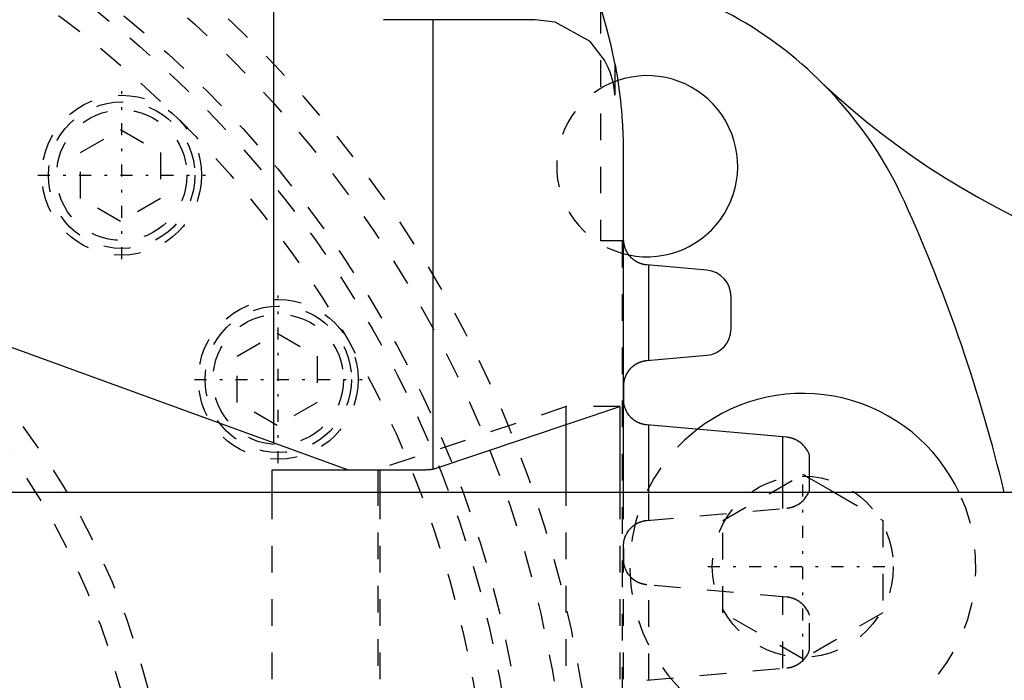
# Model space of a CAD drawing. Extents: x -342 to 171, y -70 to 70.
# Tile 6 of 10: x -148 to -111, y 7 to 32. Entities that reach past the tile are written whole.
import ezdxf

# ---------------------------------------------------------------- set-up
doc = ezdxf.new("R2010")
doc.units = 0
doc.linetypes.add('CENTER', pattern=[1.5, 0.45, -0.5, 0.05, -0.5])
doc.linetypes.add('DASHED', pattern=[2, 1, -1])
for name, color, linetype in [('AM_0', 7, 'CONTINUOUS'), ('AM_3', 7, 'DASHED'), ('AM_7', 7, 'CENTER')]:
    doc.layers.add(name, color=color, linetype=linetype)

msp = doc.modelspace()

# ---------------------------------------------------------------- linework, layer by layer
at = {"layer": 'AM_0', "color": 7, "linetype": 'CONTINUOUS'}
for p, q in [((-186.686, 33.793), (-135.329, 15.1)), ((-138.136, 33.653), (-138.136, 16.122)), ((-128.31, 32), (-134, 32)), ((-132.144, 15.133), (-132.144, 32)), ((-125.314, 30.35), (-125.314, 29.163)), ((-125, 27), (-125, 14.25)), ((-124.979, 23.7), (-125.001, 23.7)), ((-121.863, 22.596), (-124.113, 22.794)), ((-124.035, 19.213), (-124.035, 22.787)), ((-120.95, 20.4), (-120.95, 21.6)), ((-124.113, 19.206), (-121.863, 19.404)), ((-124.98, 17.608), (-124.98, 18.26)), ((-132.144, 15.133), (-125.123, 17.475)), ((-125.123, 17.475), (-125.123, 14.25)), ((-127.139, 14.25), (-127.139, 16.803)), ((-118.862, 16.326), (-124.114, 16.79)), ((-124.035, 14.25), (-124.035, 16.783)), ((-119, 14.25), (-119, 16.338)), ((-118, 14.351), (-118, 15.642)), ((-138.197, 15.1), (-132.559, 15.1)), ((-138.197, 15.1), (-138.197, 14.25)), ((-134.203, 14.25), (-134.203, 15.1)), ((-134.144, 15.1), (-134.144, 14.25)), ((-118, 14.787), (-117.069, 14.25)), ((-65.45, 14.25), (-170, 14.25))]:
    msp.add_line(p, q, dxfattribs=at)
for points in [[(-125.314, 29.163, 0), (-125.315, 29.167, 0), (-125.315, 29.174, 0), (-125.315, 29.181, 0), (-125.316, 29.184, 0), (-125.316, 29.188, 0), (-125.316, 29.195, 0), (-125.317, 29.202, 0), (-125.317, 29.209, 0), (-125.318, 29.216, 0), (-125.318, 29.223, 0), (-125.319, 29.226, 0), (-125.319, 29.23, 0), (-125.319, 29.237, 0), (-125.32, 29.244, 0), (-125.321, 29.251, 0), (-125.321, 29.258, 0), (-125.322, 29.265, 0), (-125.322, 29.268, 0), (-125.322, 29.272, 0), (-125.323, 29.279, 0), (-125.324, 29.286, 0), (-125.324, 29.289, 0), (-125.326, 29.31, 0), (-125.331, 29.352, 0), (-125.336, 29.394, 0), (-125.342, 29.436, 0), (-125.348, 29.477, 0), (-125.355, 29.519, 0), (-125.359, 29.539, 0), (-125.363, 29.56, 0), (-125.371, 29.602, 0), (-125.38, 29.643, 0), (-125.415, 29.786, 0), (-125.45, 29.907, 0), (-125.491, 30.027, 0), (-125.588, 30.26, 0), (-125.703, 30.485, 0), (-126.247, 31.178, 0), (-127.56, 31.905, 0), (-128.31, 32, 0)], [(-125.314, 30.35, 0), (-125.297, 30.258, 0), (-125.264, 30.074, 0), (-125.233, 29.889, 0), (-125.219, 29.797, 0), (-125.204, 29.704, 0), (-125.177, 29.519, 0), (-125.152, 29.333, 0), (-125.129, 29.148, 0), (-125.107, 28.962, 0), (-125.088, 28.775, 0), (-125.079, 28.682, 0), (-125.07, 28.589, 0), (-125.055, 28.403, 0), (-125.047, 28.294, 0), (-125.044, 28.263, 0), (-125.042, 28.231, 0), (-125.041, 28.216, 0), (-125.04, 28.2, 0), (-125.038, 28.169, 0), (-125.036, 28.138, 0), (-125.034, 28.107, 0), (-125.032, 28.076, 0), (-125.03, 28.045, 0), (-125.029, 28.029, 0), (-125.029, 28.013, 0), (-125.027, 27.982, 0), (-125.025, 27.951, 0), (-125.024, 27.92, 0), (-125.022, 27.889, 0), (-125.02, 27.858, 0), (-125.02, 27.842, 0), (-125.019, 27.826, 0), (-125.018, 27.795, 0), (-125.016, 27.764, 0), (-125.015, 27.733, 0), (-125.014, 27.702, 0), (-125.012, 27.671, 0), (-125.012, 27.655, 0), (-125.011, 27.639, 0), (-125.01, 27.608, 0), (-125.009, 27.577, 0), (-125.009, 27.561, 0), (-125.008, 27.546, 0), (-125.007, 27.515, 0), (-125.006, 27.484, 0), (-125.006, 27.468, 0), (-125.006, 27.452, 0), (-125.005, 27.421, 0), (-125.004, 27.39, 0), (-125.004, 27.359, 0), (-125.003, 27.328, 0), (-125.002, 27.296, 0), (-125.002, 27.281, 0), (-125.002, 27.265, 0), (-125.002, 27.234, 0), (-125.001, 27.203, 0), (-125.001, 27.172, 0), (-125.001, 27.14, 0), (-125, 27.109, 0), (-125, 27.094, 0), (-125, 27.078, 0), (-125, 27.047, 0), (-125, 27.016, 0), (-125, 27, 0)], [(-124.113, 22.794, 0), (-124.12, 22.794, 0), (-124.134, 22.796, 0), (-124.148, 22.797, 0), (-124.156, 22.798, 0), (-124.163, 22.799, 0), (-124.177, 22.801, 0), (-124.191, 22.804, 0), (-124.205, 22.806, 0), (-124.219, 22.809, 0), (-124.233, 22.812, 0), (-124.24, 22.813, 0), (-124.246, 22.815, 0), (-124.26, 22.818, 0), (-124.274, 22.822, 0), (-124.288, 22.826, 0), (-124.301, 22.83, 0), (-124.315, 22.834, 0), (-124.321, 22.836, 0), (-124.328, 22.838, 0), (-124.341, 22.843, 0), (-124.355, 22.847, 0), (-124.361, 22.85, 0), (-124.368, 22.852, 0), (-124.381, 22.857, 0), (-124.394, 22.862, 0), (-124.4, 22.865, 0), (-124.406, 22.868, 0), (-124.419, 22.873, 0), (-124.432, 22.879, 0), (-124.444, 22.885, 0), (-124.456, 22.891, 0), (-124.469, 22.897, 0), (-124.475, 22.9, 0), (-124.481, 22.904, 0), (-124.492, 22.91, 0), (-124.504, 22.917, 0), (-124.516, 22.924, 0), (-124.527, 22.931, 0), (-124.539, 22.938, 0), (-124.544, 22.941, 0), (-124.55, 22.945, 0), (-124.561, 22.952, 0), (-124.572, 22.96, 0), (-124.582, 22.967, 0), (-124.593, 22.975, 0), (-124.603, 22.982, 0), (-124.608, 22.986, 0), (-124.613, 22.99, 0), (-124.623, 22.998, 0), (-124.633, 23.006, 0), (-124.643, 23.014, 0), (-124.652, 23.022, 0), (-124.662, 23.031, 0), (-124.666, 23.035, 0), (-124.671, 23.039, 0), (-124.68, 23.047, 0), (-124.689, 23.055, 0), (-124.718, 23.085, 0), (-124.743, 23.112, 0), (-124.766, 23.139, 0), (-124.809, 23.196, 0), (-124.848, 23.256, 0), (-124.881, 23.319, 0), (-124.91, 23.383, 0), (-124.925, 23.421, 0), (-124.929, 23.432, 0), (-124.932, 23.443, 0), (-124.934, 23.449, 0), (-124.936, 23.454, 0), (-124.939, 23.465, 0), (-124.943, 23.477, 0), (-124.944, 23.482, 0), (-124.946, 23.488, 0), (-124.949, 23.499, 0), (-124.952, 23.511, 0), (-124.953, 23.516, 0), (-124.955, 23.522, 0), (-124.957, 23.534, 0), (-124.96, 23.545, 0), (-124.962, 23.557, 0), (-124.964, 23.569, 0), (-124.967, 23.581, 0), (-124.968, 23.587, 0), (-124.968, 23.593, 0), (-124.97, 23.605, 0), (-124.972, 23.617, 0), (-124.974, 23.629, 0), (-124.975, 23.642, 0), (-124.976, 23.654, 0), (-124.977, 23.661, 0), (-124.977, 23.667, 0), (-124.978, 23.68, 0), (-124.979, 23.693, 0), (-124.979, 23.7, 0)], [(-124.98, 18.26, 0), (-124.98, 18.267, 0), (-124.98, 18.281, 0), (-124.979, 18.295, 0), (-124.979, 18.302, 0), (-124.979, 18.309, 0), (-124.978, 18.323, 0), (-124.977, 18.336, 0), (-124.976, 18.349, 0), (-124.974, 18.362, 0), (-124.973, 18.375, 0), (-124.972, 18.381, 0), (-124.971, 18.387, 0), (-124.97, 18.4, 0), (-124.968, 18.412, 0), (-124.966, 18.425, 0), (-124.963, 18.437, 0), (-124.961, 18.449, 0), (-124.96, 18.455, 0), (-124.959, 18.461, 0), (-124.956, 18.473, 0), (-124.953, 18.484, 0), (-124.952, 18.49, 0), (-124.95, 18.496, 0), (-124.947, 18.508, 0), (-124.944, 18.519, 0), (-124.942, 18.525, 0), (-124.941, 18.531, 0), (-124.937, 18.542, 0), (-124.933, 18.554, 0), (-124.93, 18.565, 0), (-124.926, 18.576, 0), (-124.922, 18.588, 0), (-124.92, 18.593, 0), (-124.917, 18.599, 0), (-124.913, 18.61, 0), (-124.909, 18.621, 0), (-124.892, 18.66, 0), (-124.859, 18.725, 0), (-124.82, 18.787, 0), (-124.777, 18.847, 0), (-124.754, 18.875, 0), (-124.73, 18.903, 0), (-124.7, 18.934, 0), (-124.691, 18.942, 0), (-124.682, 18.951, 0), (-124.677, 18.955, 0), (-124.673, 18.96, 0), (-124.663, 18.968, 0), (-124.654, 18.976, 0), (-124.644, 18.985, 0), (-124.634, 18.993, 0), (-124.624, 19.001, 0), (-124.619, 19.005, 0), (-124.614, 19.009, 0), (-124.603, 19.018, 0), (-124.593, 19.025, 0), (-124.582, 19.033, 0), (-124.571, 19.041, 0), (-124.56, 19.049, 0), (-124.554, 19.052, 0), (-124.548, 19.056, 0), (-124.537, 19.063, 0), (-124.525, 19.071, 0), (-124.513, 19.078, 0), (-124.501, 19.085, 0), (-124.489, 19.092, 0), (-124.483, 19.095, 0), (-124.477, 19.098, 0), (-124.465, 19.105, 0), (-124.452, 19.111, 0), (-124.44, 19.117, 0), (-124.427, 19.123, 0), (-124.414, 19.129, 0), (-124.407, 19.132, 0), (-124.401, 19.135, 0), (-124.388, 19.14, 0), (-124.374, 19.145, 0), (-124.368, 19.148, 0), (-124.361, 19.151, 0), (-124.347, 19.155, 0), (-124.334, 19.16, 0), (-124.327, 19.162, 0), (-124.32, 19.165, 0), (-124.306, 19.169, 0), (-124.292, 19.173, 0), (-124.278, 19.177, 0), (-124.264, 19.181, 0), (-124.25, 19.184, 0), (-124.243, 19.186, 0), (-124.236, 19.187, 0), (-124.222, 19.19, 0), (-124.207, 19.193, 0), (-124.193, 19.196, 0), (-124.178, 19.198, 0), (-124.164, 19.201, 0), (-124.157, 19.202, 0), (-124.149, 19.202, 0), (-124.135, 19.204, 0), (-124.12, 19.206, 0), (-124.113, 19.206, 0)], [(-124.114, 16.79, 0), (-124.121, 16.79, 0), (-124.135, 16.792, 0), (-124.148, 16.793, 0), (-124.155, 16.794, 0), (-124.161, 16.795, 0), (-124.175, 16.797, 0), (-124.188, 16.799, 0), (-124.201, 16.801, 0), (-124.215, 16.804, 0), (-124.228, 16.807, 0), (-124.234, 16.808, 0), (-124.241, 16.809, 0), (-124.254, 16.813, 0), (-124.267, 16.816, 0), (-124.28, 16.819, 0), (-124.293, 16.823, 0), (-124.306, 16.827, 0), (-124.312, 16.828, 0), (-124.319, 16.83, 0), (-124.331, 16.835, 0), (-124.344, 16.839, 0), (-124.35, 16.841, 0), (-124.357, 16.843, 0), (-124.369, 16.848, 0), (-124.381, 16.853, 0), (-124.387, 16.855, 0), (-124.394, 16.858, 0), (-124.406, 16.863, 0), (-124.418, 16.868, 0), (-124.43, 16.873, 0), (-124.442, 16.879, 0), (-124.453, 16.884, 0), (-124.459, 16.887, 0), (-124.465, 16.89, 0), (-124.476, 16.896, 0), (-124.488, 16.902, 0), (-124.499, 16.908, 0), (-124.51, 16.915, 0), (-124.521, 16.921, 0), (-124.526, 16.924, 0), (-124.532, 16.928, 0), (-124.543, 16.934, 0), (-124.553, 16.941, 0), (-124.564, 16.948, 0), (-124.574, 16.955, 0), (-124.584, 16.962, 0), (-124.589, 16.966, 0), (-124.594, 16.969, 0), (-124.604, 16.976, 0), (-124.614, 16.984, 0), (-124.623, 16.991, 0), (-124.633, 16.999, 0), (-124.642, 17.006, 0), (-124.647, 17.01, 0), (-124.651, 17.014, 0), (-124.66, 17.022, 0), (-124.669, 17.029, 0), (-124.698, 17.057, 0), (-124.722, 17.081, 0), (-124.745, 17.106, 0), (-124.788, 17.158, 0), (-124.828, 17.212, 0), (-124.863, 17.269, 0), (-124.894, 17.327, 0), (-124.92, 17.387, 0), (-124.932, 17.418, 0), (-124.943, 17.448, 0), (-124.954, 17.484, 0), (-124.957, 17.495, 0), (-124.959, 17.505, 0), (-124.961, 17.511, 0), (-124.962, 17.516, 0), (-124.965, 17.526, 0), (-124.967, 17.537, 0), (-124.969, 17.548, 0), (-124.971, 17.558, 0), (-124.974, 17.569, 0), (-124.975, 17.575, 0), (-124.976, 17.58, 0), (-124.977, 17.591, 0), (-124.979, 17.602, 0), (-124.98, 17.608, 0)], [(-118, 15.642, 0), (-118, 15.642, 0), (-118, 15.643, 0), (-118.001, 15.644, 0), (-118.001, 15.645, 0), (-118.001, 15.646, 0), (-118.002, 15.649, 0), (-118.003, 15.651, 0), (-118.004, 15.655, 0), (-118.005, 15.658, 0), (-118.007, 15.663, 0), (-118.008, 15.665, 0), (-118.009, 15.667, 0), (-118.01, 15.672, 0), (-118.012, 15.677, 0), (-118.014, 15.682, 0), (-118.016, 15.688, 0), (-118.018, 15.694, 0), (-118.02, 15.697, 0), (-118.021, 15.7, 0), (-118.023, 15.706, 0), (-118.026, 15.712, 0), (-118.027, 15.716, 0), (-118.029, 15.719, 0), (-118.032, 15.726, 0), (-118.035, 15.733, 0), (-118.036, 15.736, 0), (-118.038, 15.74, 0), (-118.041, 15.747, 0), (-118.045, 15.754, 0), (-118.057, 15.781, 0), (-118.083, 15.829, 0), (-118.115, 15.879, 0), (-118.151, 15.931, 0), (-118.192, 15.983, 0), (-118.215, 16.008, 0), (-118.239, 16.033, 0), (-118.269, 16.062, 0), (-118.278, 16.07, 0), (-118.287, 16.078, 0), (-118.291, 16.082, 0), (-118.296, 16.086, 0), (-118.305, 16.094, 0), (-118.314, 16.102, 0), (-118.324, 16.11, 0), (-118.334, 16.117, 0), (-118.344, 16.125, 0), (-118.348, 16.129, 0), (-118.354, 16.133, 0), (-118.364, 16.14, 0), (-118.374, 16.147, 0), (-118.384, 16.155, 0), (-118.395, 16.162, 0), (-118.406, 16.169, 0), (-118.411, 16.172, 0), (-118.417, 16.176, 0), (-118.428, 16.183, 0), (-118.439, 16.189, 0), (-118.45, 16.196, 0), (-118.462, 16.203, 0), (-118.473, 16.209, 0), (-118.479, 16.212, 0), (-118.485, 16.216, 0), (-118.498, 16.222, 0), (-118.51, 16.228, 0), (-118.523, 16.234, 0), (-118.535, 16.24, 0), (-118.548, 16.246, 0), (-118.555, 16.249, 0), (-118.562, 16.251, 0), (-118.575, 16.257, 0), (-118.588, 16.262, 0), (-118.595, 16.265, 0), (-118.602, 16.268, 0), (-118.616, 16.273, 0), (-118.63, 16.277, 0), (-118.637, 16.28, 0), (-118.644, 16.282, 0), (-118.659, 16.287, 0), (-118.673, 16.291, 0), (-118.688, 16.295, 0), (-118.702, 16.299, 0), (-118.717, 16.302, 0), (-118.724, 16.304, 0), (-118.732, 16.306, 0), (-118.747, 16.309, 0), (-118.762, 16.312, 0), (-118.777, 16.315, 0), (-118.793, 16.318, 0), (-118.808, 16.32, 0), (-118.816, 16.321, 0), (-118.823, 16.322, 0), (-118.839, 16.324, 0), (-118.854, 16.325, 0), (-118.862, 16.326, 0)], [(-132.559, 15.1, 0), (-132.539, 15.101, 0), (-132.501, 15.103, 0), (-132.464, 15.105, 0), (-132.447, 15.105, 0), (-132.43, 15.106, 0), (-132.397, 15.108, 0), (-132.367, 15.11, 0), (-132.338, 15.112, 0), (-132.311, 15.114, 0), (-132.286, 15.116, 0), (-132.274, 15.117, 0), (-132.263, 15.117, 0), (-132.241, 15.119, 0), (-132.222, 15.121, 0), (-132.205, 15.123, 0), (-132.189, 15.125, 0), (-132.176, 15.127, 0), (-132.17, 15.128, 0), (-132.164, 15.129, 0), (-132.155, 15.131, 0), (-132.147, 15.133, 0), (-132.144, 15.133, 0)], [(-118.039, 14.251, 0), (-118.037, 14.255, 0), (-118.033, 14.264, 0), (-118.03, 14.272, 0), (-118.028, 14.276, 0), (-118.026, 14.28, 0), (-118.023, 14.288, 0), (-118.02, 14.295, 0), (-118.017, 14.303, 0), (-118.015, 14.309, 0), (-118.012, 14.316, 0), (-118.011, 14.319, 0), (-118.01, 14.322, 0), (-118.008, 14.328, 0), (-118.006, 14.333, 0), (-118.004, 14.338, 0), (-118.003, 14.342, 0), (-118.002, 14.345, 0), (-118.001, 14.347, 0), (-118.001, 14.348, 0), (-118, 14.35, 0), (-118, 14.351, 0), (-118, 14.351, 0)]]:
    msp.add_polyline3d(points, dxfattribs=at)
for centre, radius, start, end in [((-143, 27), 18, 10.7253, 79.9766), ((-128.11, 19), 15, 47.9772, 83.3569), ((-97, 51.5), 30, 225.3892, 270), ((-124.101, 26.5), 3.4, 258.2956, 108.9714), ((-128.094, 18.97), 15, 24.3558, 46.2926), ((-170, 0), 61, 13.5095, 24.35582), ((-121.95, 21.6), 1, 0, 84.9855), ((-121.95, 20.4), 1, 275.0145, 0), ((-118.256, 11.471), 6.5, 25.3085, 127.5802)]:
    msp.add_arc(centre, radius, start, end, dxfattribs=at)
at = {"layer": 'AM_3', "color": 6, "linetype": 'DASHED'}
for p, q in [((-125.855, 32.483), (-125.855, 23.7)), ((-145.379, 27.018), (-143.879, 27.884)), ((-143.879, 27.884), (-142.379, 27.018)), ((-145.379, 25.286), (-145.379, 27.018)), ((-142.379, 27.018), (-142.379, 25.286)), ((-143.879, 24.42), (-145.379, 25.286)), ((-142.379, 25.286), (-143.879, 24.42)), ((-125.001, 23.7), (-125.855, 23.7)), ((-125.035, 23.7), (-125.035, -23.7)), ((-125.035, 23.7), (-125.035, -23.7)), ((-139.5, 19.366), (-138, 20.232)), ((-138, 20.232), (-136.5, 19.366)), ((-139.5, 17.634), (-139.5, 19.366)), ((-136.5, 19.366), (-136.5, 17.634)), ((-138, 16.768), (-139.5, 17.634)), ((-136.5, 17.634), (-138, 16.768)), ((-127.139, 17.475), (-134.26, 15.1)), ((-127.139, 16.803), (-127.139, 17.475)), ((-125.123, 17.475), (-127.139, 17.475)), ((-121.256, 13.203), (-118.256, 14.935)), ((-118.256, 14.935), (-118, 14.787)), ((-138.197, 14.25), (-138.197, -14.25)), ((-134.203, -14.25), (-134.203, 14.25)), ((-134.144, 14.25), (-134.144, -14.25)), ((-127.139, -14.25), (-127.139, 14.25)), ((-125.123, 14.25), (-125.123, -14.25)), ((-125, 14.25), (-125, -14.25)), ((-124.035, 13.21), (-124.035, 14.25)), ((-119, 13.655), (-119, 14.25)), ((-117.069, 14.25), (-115.256, 13.203)), ((-124.114, 13.203), (-118.862, 13.667)), ((-121.256, 9.739), (-121.256, 13.203)), ((-115.256, 13.203), (-115.256, 9.739)), ((-124.98, 11.608), (-124.98, 12.109)), ((-118.862, 10.326), (-124.114, 10.79)), ((-124.035, 7.21), (-124.035, 10.783)), ((-119, 7.655), (-119, 10.338)), ((-118.256, 8.007), (-121.256, 9.739)), ((-115.256, 9.739), (-118.256, 8.007)), ((-118, 8.351), (-118, 9.642)), ((-124.114, 7.203), (-118.862, 7.667))]:
    msp.add_line(p, q, dxfattribs=at)
for points in [[(-118.862, 13.667, 0), (-118.856, 13.667, 0), (-118.843, 13.669, 0), (-118.831, 13.67, 0), (-118.825, 13.671, 0), (-118.819, 13.672, 0), (-118.807, 13.673, 0), (-118.794, 13.675, 0), (-118.782, 13.677, 0), (-118.77, 13.679, 0), (-118.758, 13.682, 0), (-118.752, 13.683, 0), (-118.746, 13.684, 0), (-118.734, 13.687, 0), (-118.722, 13.689, 0), (-118.71, 13.692, 0), (-118.698, 13.695, 0), (-118.687, 13.698, 0), (-118.681, 13.7, 0), (-118.675, 13.702, 0), (-118.663, 13.705, 0), (-118.652, 13.708, 0), (-118.646, 13.71, 0), (-118.641, 13.712, 0), (-118.629, 13.716, 0), (-118.618, 13.72, 0), (-118.613, 13.722, 0), (-118.607, 13.724, 0), (-118.596, 13.728, 0), (-118.585, 13.732, 0), (-118.574, 13.736, 0), (-118.564, 13.741, 0), (-118.553, 13.745, 0), (-118.548, 13.747, 0), (-118.543, 13.75, 0), (-118.532, 13.754, 0), (-118.522, 13.759, 0), (-118.512, 13.764, 0), (-118.502, 13.769, 0), (-118.492, 13.774, 0), (-118.488, 13.776, 0), (-118.483, 13.779, 0), (-118.473, 13.784, 0), (-118.464, 13.789, 0), (-118.432, 13.808, 0), (-118.38, 13.841, 0), (-118.332, 13.877, 0), (-118.309, 13.895, 0), (-118.287, 13.914, 0), (-118.245, 13.954, 0), (-118.207, 13.994, 0), (-118.172, 14.035, 0), (-118.141, 14.076, 0), (-118.112, 14.117, 0), (-118.099, 14.137, 0), (-118.087, 14.157, 0), (-118.066, 14.196, 0), (-118.047, 14.233, 0), (-118.039, 14.251, 0)], [(-124.98, 12.109, 0), (-124.981, 12.116, 0), (-124.983, 12.129, 0), (-124.984, 12.143, 0), (-124.985, 12.15, 0), (-124.986, 12.157, 0), (-124.987, 12.172, 0), (-124.988, 12.186, 0), (-124.989, 12.201, 0), (-124.99, 12.217, 0), (-124.99, 12.232, 0), (-124.99, 12.24, 0), (-124.99, 12.249, 0), (-124.99, 12.265, 0), (-124.989, 12.28, 0), (-124.989, 12.295, 0), (-124.988, 12.31, 0), (-124.987, 12.325, 0), (-124.986, 12.332, 0), (-124.986, 12.339, 0), (-124.984, 12.353, 0), (-124.982, 12.367, 0), (-124.982, 12.374, 0), (-124.981, 12.381, 0), (-124.979, 12.394, 0), (-124.976, 12.408, 0), (-124.975, 12.414, 0), (-124.974, 12.421, 0), (-124.972, 12.434, 0), (-124.969, 12.447, 0), (-124.966, 12.46, 0), (-124.963, 12.473, 0), (-124.96, 12.486, 0), (-124.958, 12.492, 0), (-124.956, 12.498, 0), (-124.953, 12.511, 0), (-124.949, 12.524, 0), (-124.945, 12.536, 0), (-124.941, 12.548, 0), (-124.937, 12.561, 0), (-124.935, 12.567, 0), (-124.933, 12.573, 0), (-124.928, 12.586, 0), (-124.924, 12.598, 0), (-124.906, 12.64, 0), (-124.87, 12.712, 0), (-124.828, 12.781, 0), (-124.805, 12.814, 0), (-124.801, 12.82, 0), (-124.792, 12.83, 0), (-124.784, 12.841, 0), (-124.78, 12.846, 0), (-124.776, 12.852, 0), (-124.767, 12.862, 0), (-124.758, 12.873, 0), (-124.749, 12.883, 0), (-124.74, 12.893, 0), (-124.731, 12.903, 0), (-124.726, 12.908, 0), (-124.721, 12.913, 0), (-124.712, 12.923, 0), (-124.702, 12.932, 0), (-124.692, 12.942, 0), (-124.682, 12.952, 0), (-124.672, 12.961, 0), (-124.666, 12.966, 0), (-124.661, 12.97, 0), (-124.65, 12.98, 0), (-124.639, 12.989, 0), (-124.628, 12.998, 0), (-124.616, 13.007, 0), (-124.605, 13.016, 0), (-124.599, 13.02, 0), (-124.593, 13.025, 0), (-124.58, 13.034, 0), (-124.568, 13.042, 0), (-124.555, 13.05, 0), (-124.543, 13.059, 0), (-124.53, 13.067, 0), (-124.523, 13.071, 0), (-124.516, 13.075, 0), (-124.503, 13.082, 0), (-124.49, 13.09, 0), (-124.476, 13.097, 0), (-124.462, 13.104, 0), (-124.448, 13.111, 0), (-124.441, 13.115, 0), (-124.434, 13.118, 0), (-124.419, 13.125, 0), (-124.405, 13.131, 0), (-124.397, 13.134, 0), (-124.39, 13.137, 0), (-124.375, 13.143, 0), (-124.36, 13.149, 0), (-124.352, 13.151, 0), (-124.345, 13.154, 0), (-124.33, 13.159, 0), (-124.314, 13.164, 0), (-124.299, 13.169, 0), (-124.283, 13.173, 0), (-124.267, 13.177, 0), (-124.259, 13.179, 0), (-124.251, 13.181, 0), (-124.236, 13.185, 0), (-124.22, 13.188, 0), (-124.204, 13.191, 0), (-124.187, 13.194, 0), (-124.171, 13.197, 0), (-124.163, 13.198, 0), (-124.155, 13.199, 0), (-124.139, 13.201, 0), (-124.123, 13.203, 0), (-124.114, 13.203, 0)], [(-124.114, 10.79, 0), (-124.121, 10.79, 0), (-124.135, 10.792, 0), (-124.148, 10.793, 0), (-124.155, 10.794, 0), (-124.161, 10.795, 0), (-124.175, 10.797, 0), (-124.188, 10.799, 0), (-124.201, 10.801, 0), (-124.215, 10.804, 0), (-124.228, 10.807, 0), (-124.234, 10.808, 0), (-124.241, 10.809, 0), (-124.254, 10.813, 0), (-124.267, 10.816, 0), (-124.28, 10.819, 0), (-124.293, 10.823, 0), (-124.306, 10.827, 0), (-124.312, 10.828, 0), (-124.319, 10.83, 0), (-124.331, 10.835, 0), (-124.344, 10.839, 0), (-124.35, 10.841, 0), (-124.357, 10.843, 0), (-124.369, 10.848, 0), (-124.381, 10.853, 0), (-124.387, 10.855, 0), (-124.394, 10.858, 0), (-124.406, 10.863, 0), (-124.418, 10.868, 0), (-124.43, 10.873, 0), (-124.442, 10.879, 0), (-124.453, 10.884, 0), (-124.459, 10.887, 0), (-124.465, 10.89, 0), (-124.476, 10.896, 0), (-124.488, 10.902, 0), (-124.499, 10.908, 0), (-124.51, 10.915, 0), (-124.521, 10.921, 0), (-124.526, 10.924, 0), (-124.532, 10.928, 0), (-124.543, 10.934, 0), (-124.553, 10.941, 0), (-124.564, 10.948, 0), (-124.574, 10.955, 0), (-124.584, 10.962, 0), (-124.589, 10.966, 0), (-124.594, 10.969, 0), (-124.604, 10.976, 0), (-124.614, 10.984, 0), (-124.623, 10.991, 0), (-124.633, 10.999, 0), (-124.642, 11.006, 0), (-124.647, 11.01, 0), (-124.651, 11.014, 0), (-124.66, 11.022, 0), (-124.669, 11.029, 0), (-124.698, 11.057, 0), (-124.722, 11.081, 0), (-124.745, 11.106, 0), (-124.788, 11.158, 0), (-124.828, 11.212, 0), (-124.863, 11.269, 0), (-124.894, 11.327, 0), (-124.92, 11.387, 0), (-124.932, 11.418, 0), (-124.943, 11.448, 0), (-124.954, 11.484, 0), (-124.957, 11.495, 0), (-124.959, 11.505, 0), (-124.961, 11.511, 0), (-124.962, 11.516, 0), (-124.965, 11.526, 0), (-124.967, 11.537, 0), (-124.969, 11.548, 0), (-124.971, 11.558, 0), (-124.974, 11.569, 0), (-124.975, 11.575, 0), (-124.976, 11.58, 0), (-124.977, 11.591, 0), (-124.979, 11.602, 0), (-124.98, 11.608, 0)], [(-118, 9.642, 0), (-118, 9.642, 0), (-118, 9.643, 0), (-118.001, 9.644, 0), (-118.001, 9.645, 0), (-118.001, 9.646, 0), (-118.002, 9.649, 0), (-118.003, 9.651, 0), (-118.004, 9.655, 0), (-118.005, 9.658, 0), (-118.007, 9.663, 0), (-118.008, 9.665, 0), (-118.009, 9.667, 0), (-118.01, 9.672, 0), (-118.012, 9.677, 0), (-118.014, 9.682, 0), (-118.016, 9.688, 0), (-118.018, 9.694, 0), (-118.02, 9.697, 0), (-118.021, 9.7, 0), (-118.023, 9.706, 0), (-118.026, 9.712, 0), (-118.027, 9.716, 0), (-118.029, 9.719, 0), (-118.032, 9.726, 0), (-118.035, 9.733, 0), (-118.036, 9.736, 0), (-118.038, 9.74, 0), (-118.041, 9.747, 0), (-118.045, 9.754, 0), (-118.057, 9.781, 0), (-118.083, 9.829, 0), (-118.115, 9.879, 0), (-118.151, 9.931, 0), (-118.192, 9.983, 0), (-118.215, 10.008, 0), (-118.239, 10.033, 0), (-118.269, 10.062, 0), (-118.278, 10.07, 0), (-118.287, 10.078, 0), (-118.291, 10.082, 0), (-118.296, 10.086, 0), (-118.305, 10.094, 0), (-118.314, 10.102, 0), (-118.324, 10.11, 0), (-118.334, 10.117, 0), (-118.344, 10.125, 0), (-118.348, 10.129, 0), (-118.354, 10.133, 0), (-118.364, 10.14, 0), (-118.374, 10.147, 0), (-118.384, 10.155, 0), (-118.395, 10.162, 0), (-118.406, 10.169, 0), (-118.411, 10.172, 0), (-118.417, 10.176, 0), (-118.428, 10.183, 0), (-118.439, 10.189, 0), (-118.45, 10.196, 0), (-118.462, 10.203, 0), (-118.473, 10.209, 0), (-118.479, 10.212, 0), (-118.485, 10.216, 0), (-118.498, 10.222, 0), (-118.51, 10.228, 0), (-118.523, 10.234, 0), (-118.535, 10.24, 0), (-118.548, 10.246, 0), (-118.555, 10.249, 0), (-118.562, 10.251, 0), (-118.575, 10.257, 0), (-118.588, 10.262, 0), (-118.595, 10.265, 0), (-118.602, 10.268, 0), (-118.616, 10.273, 0), (-118.63, 10.277, 0), (-118.637, 10.28, 0), (-118.644, 10.282, 0), (-118.659, 10.287, 0), (-118.673, 10.291, 0), (-118.688, 10.295, 0), (-118.702, 10.299, 0), (-118.717, 10.302, 0), (-118.724, 10.304, 0), (-118.732, 10.306, 0), (-118.747, 10.309, 0), (-118.762, 10.312, 0), (-118.777, 10.315, 0), (-118.793, 10.318, 0), (-118.808, 10.32, 0), (-118.816, 10.321, 0), (-118.823, 10.322, 0), (-118.839, 10.324, 0), (-118.854, 10.325, 0), (-118.862, 10.326, 0)], [(-118.862, 7.667, 0), (-118.854, 7.668, 0), (-118.839, 7.669, 0), (-118.823, 7.671, 0), (-118.816, 7.672, 0), (-118.808, 7.673, 0), (-118.793, 7.675, 0), (-118.777, 7.678, 0), (-118.762, 7.681, 0), (-118.747, 7.684, 0), (-118.732, 7.687, 0), (-118.724, 7.689, 0), (-118.717, 7.691, 0), (-118.702, 7.694, 0), (-118.688, 7.698, 0), (-118.673, 7.702, 0), (-118.659, 7.706, 0), (-118.644, 7.711, 0), (-118.637, 7.713, 0), (-118.63, 7.716, 0), (-118.616, 7.72, 0), (-118.602, 7.725, 0), (-118.595, 7.728, 0), (-118.588, 7.731, 0), (-118.575, 7.736, 0), (-118.562, 7.742, 0), (-118.555, 7.744, 0), (-118.548, 7.747, 0), (-118.535, 7.753, 0), (-118.523, 7.759, 0), (-118.51, 7.765, 0), (-118.498, 7.771, 0), (-118.485, 7.777, 0), (-118.479, 7.781, 0), (-118.473, 7.784, 0), (-118.462, 7.79, 0), (-118.45, 7.797, 0), (-118.439, 7.804, 0), (-118.428, 7.81, 0), (-118.417, 7.817, 0), (-118.411, 7.821, 0), (-118.406, 7.824, 0), (-118.395, 7.831, 0), (-118.384, 7.838, 0), (-118.374, 7.846, 0), (-118.364, 7.853, 0), (-118.354, 7.86, 0), (-118.348, 7.864, 0), (-118.344, 7.868, 0), (-118.334, 7.876, 0), (-118.324, 7.883, 0), (-118.314, 7.891, 0), (-118.305, 7.899, 0), (-118.296, 7.907, 0), (-118.291, 7.911, 0), (-118.287, 7.915, 0), (-118.278, 7.923, 0), (-118.269, 7.931, 0), (-118.239, 7.96, 0), (-118.215, 7.985, 0), (-118.192, 8.01, 0), (-118.151, 8.062, 0), (-118.115, 8.114, 0), (-118.083, 8.164, 0), (-118.057, 8.212, 0), (-118.045, 8.239, 0), (-118.041, 8.246, 0), (-118.038, 8.253, 0), (-118.036, 8.257, 0), (-118.035, 8.26, 0), (-118.032, 8.267, 0), (-118.029, 8.274, 0), (-118.027, 8.277, 0), (-118.026, 8.281, 0), (-118.023, 8.287, 0), (-118.021, 8.293, 0), (-118.02, 8.296, 0), (-118.018, 8.299, 0), (-118.016, 8.305, 0), (-118.014, 8.311, 0), (-118.012, 8.316, 0), (-118.01, 8.321, 0), (-118.009, 8.326, 0), (-118.008, 8.328, 0), (-118.007, 8.33, 0), (-118.005, 8.335, 0), (-118.004, 8.338, 0), (-118.003, 8.342, 0), (-118.002, 8.344, 0), (-118.001, 8.347, 0), (-118.001, 8.348, 0), (-118.001, 8.349, 0), (-118, 8.35, 0), (-118, 8.351, 0), (-118, 8.351, 0)]]:
    msp.add_polyline3d(points, dxfattribs=at)
for centre, radius in [((-170, 0), 43), ((-170, 0), 41.5), ((-170, 0), 41), ((-170, 0), 40), ((-143.837, 26.163), 3), ((-143.837, 26.163), 2.75), ((-143.837, 26.163), 2.45), ((-170, 0), 28), ((-170, 0), 27), ((-137.957, 18.5), 3), ((-137.957, 18.5), 2.75), ((-137.957, 18.5), 2.45), ((-118.256, 11.471), 3.4)]:
    msp.add_circle(centre, radius, dxfattribs=at)
for centre, radius, start, end in [((-170, 0), 44, 194.4775, 165.5225), ((-124.101, 26.5), 3.4, 108.9714, 258.2956), ((-118.256, 11.471), 6.5, 127.5802, 25.3085)]:
    msp.add_arc(centre, radius, start, end, dxfattribs=at)
at = {"layer": 'AM_7', "color": 4, "linetype": 'CENTER'}
for p, q in [((-143.837, 23.013), (-143.837, 29.313)), ((-146.987, 26.163), (-140.687, 26.163)), ((-137.957, 15.35), (-137.957, 21.65)), ((-141.107, 18.5), (-134.807, 18.5)), ((-118.256, 7.901), (-118.256, 15.041)), ((-121.826, 11.471), (-114.686, 11.471))]:
    msp.add_line(p, q, dxfattribs=at)

doc.saveas('drawing.dxf')
